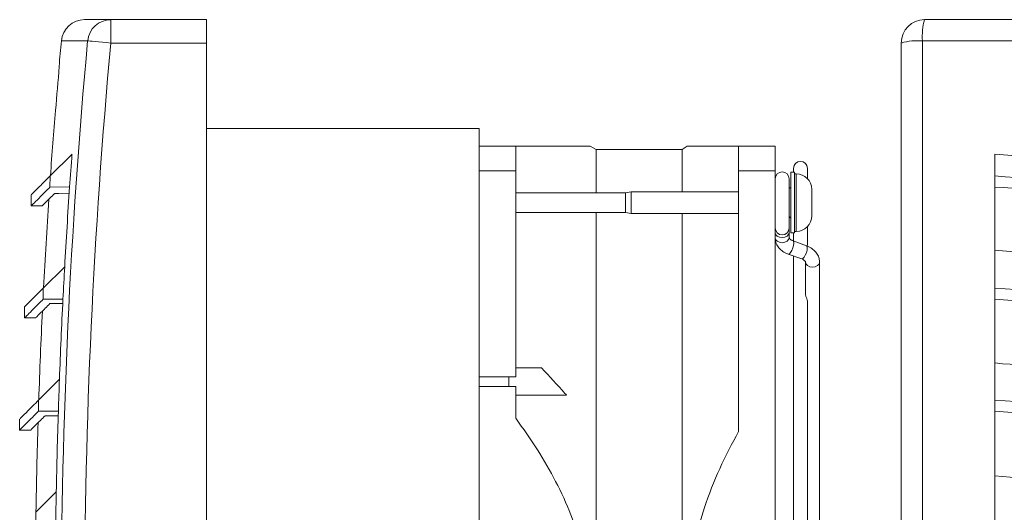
# Model space of a CAD drawing. Header units: millimetres. Extents: x 26 to 404, y 13 to 275.
# Tile 3 of 6: x 26 to 153, y 211 to 275. Entities that reach past the tile are written whole.
import ezdxf

# ---------------------------------------------------------------- set-up
doc = ezdxf.new("R2010")
doc.units = ezdxf.units.MM

msp = doc.modelspace()

# ---------------------------------------------------------------- linework, layer by layer
at = {"color": 7, "linetype": 'Continuous', "lineweight": 15}
for p, q in [((34.8, 274.66), (38.16, 274.66)), ((38.16, 274.66), (38.16, 271.66)), ((38.16, 274.66), (50.45, 274.66)), ((50.45, 274.66), (50.45, 271.66)), ((142.63, 274.66), (288.63, 274.66)), ((288.9, 271.93), (142.35, 271.93)), ((142.35, 271.93), (142.35, 125.38)), ((50.45, 271.66), (38.16, 271.66)), ((50.45, 125.66), (50.45, 271.66)), ((139.63, 125.66), (139.63, 271.66)), ((31.54, 268.66), (31.51, 268.66)), ((85.45, 260.66), (50.45, 260.66)), ((85.45, 260.66), (85.45, 136.66)), ((90.15, 258.41), (85.45, 258.41)), ((90.15, 255.23), (90.15, 258.41)), ((100.49, 257.99), (99.68, 258.41)), ((111.49, 257.99), (100.49, 257.99)), ((100.49, 252.41), (100.49, 257.99)), ((112.13, 258.41), (111.49, 257.99)), ((111.49, 252.53), (111.49, 257.99)), ((123.45, 258.41), (118.75, 258.41)), ((118.75, 258.41), (118.75, 255.23)), ((123.45, 255.23), (123.45, 258.41)), ((33.18, 257.39), (30.36, 254.58)), ((151.63, 257.39), (151.63, 254.58)), ((125.8, 255.56), (125.8, 255.06)), ((127.6, 254.23), (127.6, 255.56)), ((30.36, 254.58), (30.35, 253.15)), ((90.15, 255.23), (85.45, 255.23)), ((90.15, 228.8), (90.15, 255.23)), ((123.45, 255.23), (118.75, 255.23)), ((118.75, 255.23), (118.75, 221.77)), ((123.45, 142.08), (123.45, 255.23)), ((125.25, 247.91), (125.25, 254.21)), ((125.95, 255.06), (125.45, 255.06)), ((125.45, 255.06), (125.45, 251.16)), ((125.95, 255.06), (125.95, 251.16)), ((126.15, 254.86), (125.95, 254.86)), ((151.63, 254.58), (151.63, 253.16)), ((30.35, 253.15), (32.88, 253.17)), ((125.45, 253.16), (125.25, 252.96)), ((128.15, 252.86), (128.15, 251.16)), ((151.63, 253.16), (151.63, 242.93)), ((27.95, 252.16), (27.95, 250.74)), ((104.24, 252.41), (90.15, 252.41)), ((104.95, 252.53), (104.24, 252.41)), ((104.24, 252.41), (104.24, 251.16)), ((118.75, 252.53), (104.95, 252.53)), ((104.95, 252.53), (104.95, 251.16)), ((27.95, 250.74), (29.37, 250.75)), ((104.24, 251.16), (104.24, 249.91)), ((104.95, 251.16), (104.95, 249.78)), ((125.45, 251.16), (125.45, 247.26)), ((125.95, 251.16), (125.95, 247.26)), ((128.15, 251.16), (128.15, 249.46)), ((90.15, 249.91), (104.24, 249.91)), ((100.49, 147.41), (100.49, 249.91)), ((104.24, 249.91), (104.95, 249.78)), ((104.95, 249.78), (118.75, 249.78)), ((111.49, 147.53), (111.49, 249.78)), ((125.25, 249.36), (125.45, 249.16)), ((125.25, 247.32), (125.25, 247.91)), ((127.6, 245.65), (127.6, 248.08)), ((125.25, 246.65), (125.25, 247.32)), ((125.25, 246.66), (125.25, 246.65)), ((125.45, 247.26), (125.95, 247.26)), ((125.8, 247.26), (125.8, 246.22)), ((125.95, 247.46), (126.15, 247.46)), ((127.46, 245.61), (125.74, 246.24)), ((125.13, 244.55), (126.85, 243.92)), ((125.8, 244.3), (125.8, 153.01)), ((32.24, 242.93), (29.49, 240.18)), ((126.85, 243.92), (126.85, 243.92)), ((127.35, 243.51), (127.35, 239.33)), ((129.15, 202.9), (129.15, 243.51)), ((151.63, 242.93), (151.63, 240.18)), ((29.49, 240.18), (29.49, 238.76)), ((151.63, 240.18), (151.63, 238.76)), ((27.08, 237.76), (27.08, 236.35)), ((29.49, 238.76), (32.02, 238.76)), ((30.34, 238.19), (31.99, 238.19)), ((127.6, 158.86), (127.6, 238.45)), ((151.63, 238.76), (151.63, 228.47)), ((27.08, 236.35), (28.54, 236.35)), ((90.15, 228.8), (85.45, 228.8)), ((89.26, 228.8), (89.26, 227.53)), ((31.57, 228.47), (28.88, 225.78)), ((90.15, 227.53), (85.45, 227.53)), ((90.15, 223.46), (90.15, 227.53)), ((151.63, 228.47), (151.63, 225.78)), ((28.88, 225.78), (28.88, 224.36)), ((151.63, 225.78), (151.63, 224.36)), ((28.88, 224.36), (31.42, 224.36)), ((29.72, 223.79), (31.41, 223.79)), ((151.63, 224.36), (151.63, 214.01)), ((26.46, 223.36), (26.46, 221.95)), ((26.46, 221.95), (27.93, 221.95)), ((31.16, 214.01), (28.52, 211.38)), ((151.63, 214.01), (151.63, 211.38)), ((28.52, 211.38), (28.52, 209.96)), ((151.63, 211.38), (151.63, 209.96))]:
    msp.add_line(p, q, dxfattribs=at)
at = {"color": 8, "linetype": 'Continuous', "lineweight": 15}
for p, q in [((35.19, 271.93), (31.81, 271.93)), ((126.15, 254.86), (126.15, 251.16)), ((126.15, 251.16), (126.15, 247.46))]:
    msp.add_line(p, q, dxfattribs=at)
at = {"color": 7, "linetype": 'Continuous', "lineweight": 15, "flags": 128}
for points in [[(38.16, 271.66), (37.61, 271.71), (37.08, 271.76), (36.59, 271.8), (36.15, 271.84), (35.78, 271.88), (35.49, 271.9), (35.29, 271.92), (35.19, 271.93)], [(31.04, 263.01), (31.04, 263.01), (31.05, 263.01), (31.06, 263.01), (31.07, 263.01)], [(279.63, 257.39), (268.03, 256.47), (256.42, 255.74), (244.78, 255.19), (233.12, 254.82), (221.46, 254.64), (209.79, 254.64), (198.13, 254.82), (186.48, 255.19), (174.84, 255.74), (163.22, 256.47), (151.63, 257.39)], [(32.82, 252.36), (32.81, 252.36), (31.5, 252.34), (30.96, 252.34)], [(163.63, 244.13), (162.13, 244.23), (160.62, 244.34), (159.12, 244.45), (157.62, 244.57), (156.12, 244.69), (154.62, 244.81), (153.13, 244.93), (151.63, 245.06)], [(159.63, 229.93), (158.63, 230), (157.63, 230.08), (156.63, 230.15), (155.63, 230.23), (154.63, 230.31), (153.63, 230.39), (152.63, 230.47), (151.63, 230.56)], [(159.63, 215.44), (158.63, 215.51), (157.63, 215.59), (156.63, 215.66), (155.63, 215.74), (154.63, 215.82), (153.63, 215.9), (152.63, 215.98), (151.63, 216.06)]]:
    msp.add_lwpolyline(points, dxfattribs=at)
at = {"color": 8, "linetype": 'Continuous', "lineweight": 15, "flags": 128}
for points in [[(125.25, 247.32), (125.18, 247.08), (124.98, 246.87), (124.69, 246.73), (124.35, 246.68), (124, 246.73), (123.71, 246.87), (123.51, 247.08), (123.45, 247.32), (123.45, 247.32)], [(125.25, 246.65), (125.18, 246.41), (124.98, 246.2), (124.69, 246.06), (124.35, 246.01), (124, 246.06), (123.71, 246.2), (123.51, 246.41), (123.45, 246.65), (123.45, 246.65)], [(125.74, 246.24), (125.81, 246.16), (125.84, 245.96), (125.81, 245.67), (125.72, 245.34), (125.59, 245.02), (125.43, 244.76), (125.28, 244.59), (125.14, 244.54), (125.13, 244.55)], [(127.46, 245.61), (127.54, 245.53), (127.57, 245.33), (127.54, 245.05), (127.45, 244.72), (127.32, 244.39), (127.16, 244.13), (127, 243.96), (126.87, 243.92), (126.85, 243.92)], [(129.15, 243.51), (129.08, 243.26), (128.88, 243.06), (128.59, 242.92), (128.25, 242.87), (127.9, 242.92), (127.61, 243.06), (127.41, 243.26), (127.35, 243.51)]]:
    msp.add_lwpolyline(points, dxfattribs=at)
at = {"color": 7, "linetype": 'Continuous', "lineweight": 15}
for centre, radius, start, end in [((34.8, 271.66), 3, 90, 174.7447), ((38.17, 271.66), 2.99, 90.1072, 174.88), ((142.63, 271.66), 3, 90, 180), ((149.73, 272.56), 7.4, 163.5767, 184.9081), ((828.45, 198.66), 800, 174.74471, 174.9802), ((828.45, 198.66), 796.64, 174.72247, 185.27753), ((141.72, 264.56), 7.4, 85.0919, 106.4233), ((828.45, 198.66), 793.65, 174.72247, 185.27753), ((828.45, 198.66), 799.97, 174.98001, 175.38601), ((828.45, 198.66), 800, 175.38631, 175.98892), ((828.45, 198.66), 797.44, 175.77644, 176.07986), ((126.7, 255.56), 0.9, 0, 180), ((124.35, 254.21), 0.9, 0, 180), ((126.15, 252.86), 2, 0, 90), ((828.45, 198.66), 797.44, 176.07986, 176.8177), ((828.45, 198.66), 800, 176.20682, 177.02255), ((828.45, 198.66), 800, 176.20677, 177.0225), ((126.15, 249.46), 2, 270, 0), ((124.35, 247.91), 0.9, 180, 0), ((828.45, 198.66), 797.44, 176.8177, 177.11725), ((828.45, 198.66), 797.44, 177.11725, 177.85772), ((828.45, 198.66), 800, 177.23609, 178.05527), ((828.45, 198.66), 800, 177.23604, 178.05522), ((828.45, 198.66), 797.44, 177.85772, 178.15278), ((828.45, 198.66), 797.44, 178.15278, 178.89687), ((828.45, 198.66), 800, 178.26467, 179.08739), ((828.45, 198.66), 800, 178.26462, 179.08735), ((828.45, 198.66), 797.44, 178.89687, 179.18772)]:
    msp.add_arc(centre, radius, start, end, dxfattribs=at)
for points, knots in [([(90.15, 258.41), (91.09, 258.41), (92.72, 258.41), (94.73, 258.41), (96.32, 258.41), (97.67, 258.41), (98.66, 258.41), (99.29, 258.41), (99.63, 258.41), (99.65, 258.41), (99.66, 258.41)], [0, 0, 0, 0, 0.181388, 0.310471, 0.439525, 0.571631, 0.703691, 0.809089, 0.914472, 1, 1, 1, 1]), ([(112.15, 258.41), (112.16, 258.41), (112.19, 258.41), (112.61, 258.41), (113.33, 258.41), (114.51, 258.41), (116.25, 258.41), (117.91, 258.41), (118.75, 258.41)], [0, 0, 0, 0, 0.121192, 0.26411, 0.411293, 0.558504, 0.778267, 1, 1, 1, 1]), ([(30.36, 254.58), (29.88, 254.09), (28.9, 253.11), (28.17, 252.38), (27.85, 252.07), (27.94, 252.16), (27.94, 252.16)], [0, 0, 0, 0, 0.333373, 0.666528, 0.99989, 1, 1, 1, 1]), ([(279.63, 254.58), (272.53, 254.09), (258.35, 253.12), (237, 252.34), (215.63, 252.06), (194.25, 252.34), (172.9, 253.12), (158.72, 254.09), (151.63, 254.58)], [0, 0, 0, 0, 0.166705, 0.333301, 0.5, 0.666701, 0.833297, 1, 1, 1, 1]), ([(27.99, 250.79), (27.98, 250.78), (27.94, 250.74), (28.3, 251.1), (29.05, 251.85), (29.91, 252.71), (30.35, 253.15)], [0, 0, 0, 0, 0.118267, 0.412251, 0.706163, 1, 1, 1, 1]), ([(151.63, 253.16), (157.58, 252.75), (169.49, 251.92), (187.42, 251.16), (205.37, 250.74), (223.61, 250.71), (242.13, 251.09), (260.91, 251.85), (273.39, 252.71), (279.63, 253.15)], [0, 0, 0, 0, 0.139965, 0.27998, 0.420021, 0.560061, 0.706744, 0.853391, 1, 1, 1, 1]), ([(30.96, 252.34), (30.76, 252.14), (30.16, 251.54), (29.51, 250.9), (29.42, 250.8), (29.37, 250.75)], [0, 0, 0, 0, 0.201382, 0.604193, 1, 1, 1, 1]), ([(123.45, 246.65), (123.46, 246.5), (123.48, 246.13), (123.72, 245.59), (124.15, 245.09), (124.64, 244.74), (124.99, 244.6), (125.13, 244.55)], [0, 0, 0, 0, 0.164769, 0.392137, 0.620192, 0.857016, 1, 1, 1, 1]), ([(125.74, 246.24), (125.68, 246.26), (125.52, 246.33), (125.34, 246.47), (125.25, 246.6), (125.25, 246.63), (125.25, 246.65)], [0, 0, 0, 0, 0.153659, 0.409962, 0.675763, 1, 1, 1, 1]), ([(129.15, 243.51), (129.13, 243.66), (129.11, 244.02), (128.87, 244.56), (128.44, 245.07), (127.95, 245.41), (127.6, 245.56), (127.46, 245.61)], [0, 0, 0, 0, 0.164769, 0.392137, 0.620191, 0.857014, 1, 1, 1, 1]), ([(126.85, 243.92), (126.91, 243.89), (127.07, 243.83), (127.25, 243.69), (127.34, 243.56), (127.35, 243.52), (127.35, 243.51)], [0, 0, 0, 0, 0.153656, 0.409959, 0.675761, 1, 1, 1, 1]), ([(29.49, 240.18), (29.01, 239.69), (28.04, 238.73), (27.24, 237.92), (27.13, 237.82), (27.08, 237.76)], [0, 0, 0, 0, 0.332781, 0.665973, 1, 1, 1, 1]), ([(279.63, 240.18), (272.55, 239.69), (258.38, 238.72), (237.03, 237.95), (215.63, 237.67), (194.23, 237.95), (172.88, 238.72), (158.71, 239.69), (151.63, 240.18)], [0, 0, 0, 0, 0.166391, 0.332987, 0.5, 0.667017, 0.833613, 1, 1, 1, 1]), ([(127.59, 238.45), (127.59, 238.46), (127.6, 238.51), (127.57, 238.65), (127.5, 238.83), (127.42, 239.02), (127.36, 239.19), (127.35, 239.28), (127.35, 239.33)], [0, 0, 0, 0, 0.04972, 0.248771, 0.447036, 0.635867, 0.819702, 1, 1, 1, 1]), ([(27.12, 236.39), (27.11, 236.38), (27.07, 236.35), (27.44, 236.71), (28.19, 237.46), (29.06, 238.33), (29.49, 238.76)], [0, 0, 0, 0, 0.120113, 0.41366, 0.707003, 1, 1, 1, 1]), ([(28.54, 236.4), (28.54, 236.4), (28.55, 236.41), (29.11, 236.97), (29.93, 237.78), (30.34, 238.19)], [0, 0, 0, 0, 0.248397, 0.623967, 1, 1, 1, 1]), ([(151.63, 238.76), (157.58, 238.35), (169.48, 237.52), (187.4, 236.76), (205.36, 236.35), (223.61, 236.32), (242.14, 236.7), (260.92, 237.47), (273.39, 238.33), (279.63, 238.76)], [0, 0, 0, 0, 0.139835, 0.279831, 0.419926, 0.560057, 0.70683, 0.853502, 1, 1, 1, 1]), ([(90.15, 229.92), (91.03, 229.92), (92.14, 229.92), (93.24, 229.92), (93.46, 229.92)], [0, 0, 0, 0, 0.803756, 1, 1, 1, 1]), ([(93.46, 229.92), (94.46, 228.84), (95.55, 227.69), (96.6, 226.49), (96.67, 226.41)], [0, 0, 0, 0, 0.929222, 1, 1, 1, 1]), ([(96.67, 226.41), (96.65, 226.41), (94.48, 226.41), (92.3, 226.41), (90.15, 226.41)], [0, 0, 0, 0, 0.009088, 1, 1, 1, 1]), ([(28.88, 225.78), (28.39, 225.29), (27.43, 224.33), (26.62, 223.52), (26.52, 223.42), (26.46, 223.36)], [0, 0, 0, 0, 0.332781, 0.665973, 1, 1, 1, 1]), ([(279.63, 225.78), (272.55, 225.29), (258.38, 224.32), (237.03, 223.55), (215.63, 223.27), (194.23, 223.55), (172.88, 224.32), (158.71, 225.29), (151.63, 225.78)], [0, 0, 0, 0, 0.166391, 0.332987, 0.5, 0.667017, 0.833613, 1, 1, 1, 1]), ([(26.51, 221.99), (26.5, 221.98), (26.46, 221.95), (26.83, 222.31), (27.58, 223.06), (28.44, 223.93), (28.88, 224.36)], [0, 0, 0, 0, 0.120113, 0.41366, 0.707003, 1, 1, 1, 1]), ([(27.93, 222), (27.93, 222), (27.94, 222.01), (28.5, 222.57), (29.31, 223.38), (29.72, 223.79)], [0, 0, 0, 0, 0.248397, 0.623967, 1, 1, 1, 1]), ([(151.63, 224.36), (157.58, 223.95), (169.48, 223.12), (187.4, 222.36), (205.36, 221.95), (223.61, 221.92), (242.14, 222.3), (260.92, 223.07), (273.39, 223.93), (279.63, 224.36)], [0, 0, 0, 0, 0.139835, 0.279831, 0.419926, 0.560057, 0.70683, 0.853502, 1, 1, 1, 1]), ([(90.15, 173.85), (91.02, 175.08), (92.62, 177.32), (94.66, 180.74), (96.36, 184.09), (97.79, 187.61), (98.88, 191.3), (99.56, 195.08), (99.75, 198.94), (99.47, 202.8), (98.69, 206.88), (97.31, 211.09), (95.33, 215.37), (92.95, 219.52), (91.09, 222.13), (90.15, 223.46)], [0, 0, 0, 0, 0.0835836, 0.1523589, 0.2211156, 0.2920111, 0.3630525, 0.4338437, 0.505165, 0.5767696, 0.6481293, 0.7349935, 0.8222121, 0.9092842, 1, 1, 1, 1]), ([(118.75, 221.77), (117.91, 220.19), (116.25, 217.02), (114.37, 212.22), (113.04, 207.47), (112.27, 202.83), (112.03, 198.13), (112.4, 193.45), (113.28, 188.84), (114.66, 184.29), (116.48, 179.84), (117.99, 176.97), (118.75, 175.54)], [0, 0, 0, 0, 0.110429, 0.2208, 0.317445, 0.414343, 0.51088, 0.607123, 0.703719, 0.80008, 0.900021, 1, 1, 1, 1])]:
    msp.add_open_spline(points, degree=3, knots=knots, dxfattribs=at)

doc.saveas('drawing.dxf')
